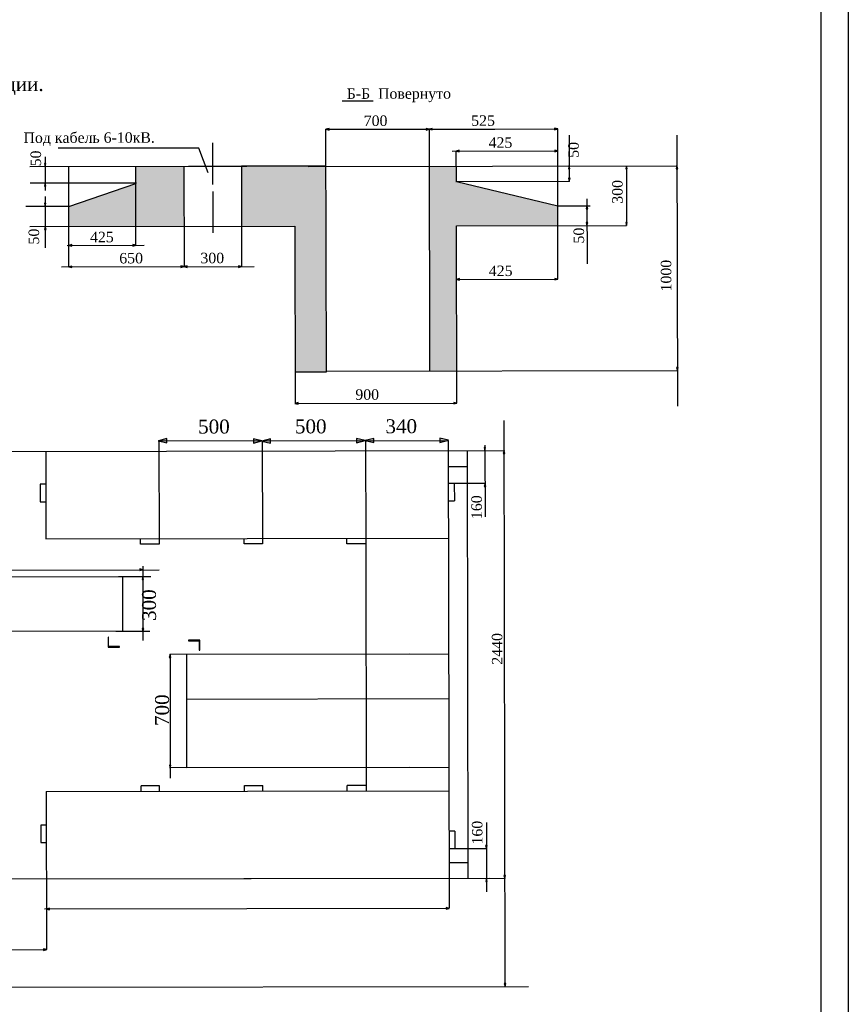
# Model space of a CAD drawing. Extents: x 4085 to 16488, y -65 to 12615.
# Tile 226 of 229: x 15843 to 15995, y 11833 to 12013. Entities that reach past the tile are written whole.
import ezdxf

# ---------------------------------------------------------------- set-up
doc = ezdxf.new("R2010")
doc.units = 0
doc.header["$MEASUREMENT"] = 0
doc.linetypes.add('CONTI', pattern=[0])
doc.layers.get('0').update_dxf_attribs({"color": 250, "linetype": 'CONTI'})
doc.styles.get("Standard").update_dxf_attribs({"font": 'times.ttf'})

msp = doc.modelspace()

# ---------------------------------------------------------------- hatches: boundary and pattern name
h = msp.add_hatch(color=0)
h.set_gradient(color1=(0, 0, 15), color2=(0, 0, 0), one_color=1)
h.paths.add_polyline_path([(15900.13, 11993.39), (15900.13, 11993.54), (15899.57, 11993.39), (15899.59, 11993.39)])
h.paths.add_polyline_path([(15899.59, 11993.39), (15900.13, 11993.26), (15900.13, 11993.39)])
h.paths.add_polyline_path([(15918.46, 11993.42), (15917.95, 11993.54), (15917.95, 11993.42)])
h.paths.add_polyline_path([(15918.51, 11993.4), (15918.51, 11993.41), (15918.46, 11993.42), (15917.95, 11993.42), (15917.95, 11993.26)])
h = msp.add_hatch(color=0)
h.set_gradient(color1=(0, 0, 15), color2=(0, 0, 0), one_color=1)
h.paths.add_polyline_path([(15919.07, 11993.42), (15919.07, 11993.57), (15918.5, 11993.42), (15918.51, 11993.42)])
h.paths.add_polyline_path([(15918.51, 11993.42), (15919.07, 11993.29), (15919.07, 11993.42)])
h.paths.add_polyline_path([(15942.04, 11993.46), (15941.49, 11993.59), (15941.49, 11993.46)])
h.paths.add_polyline_path([(15941.49, 11993.46), (15941.49, 11993.31), (15942.06, 11993.46), (15942.04, 11993.46)])
h = msp.add_hatch(color=0)
h.set_gradient(color1=(0, 0, 15), color2=(0, 0, 0), one_color=1)
h.paths.add_polyline_path([(15923.47, 11989.4), (15924.02, 11989.4), (15924.02, 11989.54)])
h.paths.add_polyline_path([(15923.47, 11989.4), (15923.47, 11989.4), (15923.47, 11989.39), (15924.02, 11989.26), (15924.02, 11989.4)])
h.paths.add_polyline_path([(15942.06, 11989.43), (15942.07, 11989.44), (15942.07, 11989.44), (15941.51, 11989.57), (15941.51, 11989.43)])
h.paths.add_polyline_path([(15941.51, 11989.43), (15941.51, 11989.29), (15942.06, 11989.43)])
h = msp.add_hatch(color=0)
h.set_gradient(color1=(0, 0, 15), color2=(0, 0, 0), one_color=1)
h.paths.add_polyline_path([(15848.06, 11986.57), (15848.06, 11987.11), (15847.92, 11987.11)])
h.paths.add_polyline_path([(15848.06, 11986.57), (15848.06, 11986.56), (15848.07, 11986.56), (15848.2, 11987.11), (15848.06, 11987.11)])
h.paths.add_polyline_path([(15848.06, 11983.48), (15847.94, 11982.98), (15848.06, 11982.98)])
h.paths.add_polyline_path([(15848.06, 11982.98), (15848.22, 11982.98), (15848.09, 11983.5), (15848.07, 11983.5), (15848.06, 11983.48)])
h = msp.add_hatch()
h.set_pattern_fill('GRAVEL', color=0, scale=0.16, angle=0.1016, style=0)
h.set_pattern_definition([(228.114389, (12675.11513, 9125.8524), (-32.447124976, -36.633633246), [0.5467536, -54.1288]), (185.071289, (12674.7501, 9125.44536), (48.760796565, 4.150433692), [0.938248, -92.8864]), (132.611989, (12673.81552, 9125.36242), (40.719169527, -44.631916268), [0.6615712, -65.49552]), (267.375289, (12672.23236, 9124.34361), (3.9198616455, 81.287051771), [0.854408, -84.58624]), (292.935289, (12672.19323, 9123.4901), (-20.406494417, 48.731922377), [0.8378144, -82.94368]), (357.375289, (12672.51972, 9122.71852), (-81.287051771, 3.9198616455), [0.854408, -84.58624]), (37.795789, (12673.37323, 9122.67939), (-52.759893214, -40.7335742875), [1.1299104, -111.86096]), (72.356889, (12674.26609, 9123.37186), (28.289486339, 89.4583255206), [1.066752, -105.60848]), (121.531189, (12674.5894, 9124.38843), (-32.6056314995, 52.7742090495), [0.8573008, -84.8728]), (175.337989, (12674.14107, 9125.11916), (44.711100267, -3.984692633), [0.9787408, -47.95824]), (222.498989, (12673.16557, 9125.19871), (-48.688662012, -44.7903401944), [1.2657248, -125.30688]), (138.915689, (12676.2558, 9124.3101), (-28.491171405, 24.333484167), [0.432008, -42.76896]), (171.570789, (12675.93016, 9124.594), (52.846247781, -8.034333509), [0.8218912, -81.36736]), (225.10159, (12675.1171, 9124.7145), (0.0072057, -4.0639908), [0.5747344, -5.172624]), (203.300189, (12674.8318, 9125.20166), (20.30562508, 8.164051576), [0.3095056, -30.64096]), (291.902989, (12674.54754, 9125.07924), (-4.08561363, 12.18478297), [0.4377056, -21.44768]), (31.065389, (12674.7108, 9124.6731), (12.17755652, 8.14961069), [0.710912, -22.98608]), (161.66669, (12675.3198, 9125.04), (8.13519664, -4.04957612), [0.5140592, -12.33744]), (16.491089, (12672.19042, 9125.07506), (40.618341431, 12.264012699), [0.7201408, -71.29408]), (70.447789, (12672.88094, 9125.27948), (-16.17666636, -44.732689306), [0.6041584, -59.81152]), (293.300189, (12675.31833, 9125.85277), (-8.164051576, 20.30562508), [0.619008, -30.33152]), (343.712089, (12675.56318, 9125.28424), (-40.661575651, 12.119898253), [0.7201408, -71.29408]), (339.545589, (12672.1949, 9122.5554), (-20.3344047, 8.091948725), [0.694456, -34.02832]), (294.876689, (12672.84556, 9122.3127), (-20.39918357, 44.667880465), [0.5818752, -57.60576]), (66.902989, (12675.3662, 9121.78884), (8.09199415, 20.33444808), [0.619008, -30.33152]), (17.455589, (12675.609, 9122.35824), (-52.803096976, -16.349624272), [0.6812528, -67.44384]), (69.545589, (12673.3748, 9121.7853), (-8.091948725, -20.3344047), [0.3472288, -34.37568]), (101.411489, (12675.1223, 9121.7884), (-4.09279633, 16.2487167), [0.207224, -20.5152]), (166.06539, (12675.0813, 9121.9915), (12.1991951, -4.0423694), [0.8378144, -15.91848]), (186.110589, (12674.26818, 9122.1933), (40.632670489, 4.136041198), [0.7764272, -76.86624]), (303.79169, (12674.7115, 9124.3074), (-4.07840643, 8.12077366), [0.5861184, -14.066848]), (353.258789, (12675.03745, 9123.82027), (69.102331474, -8.0055263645), [1.0232912, -101.3056]), (61.046989, (12676.05367, 9123.70015), (-16.205496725, -28.476710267), [0.4184128, -41.42304]), (90.10159, (12676.2562, 9124.0663), (-4.0711993, 4.056788), [0.24384, -3.82016]), (120.357989, (12674.18668, 9122.31507), (16.306379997, -28.419118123), [0.5645872, -55.89424]), (48.114389, (12673.90134, 9122.80225), (32.447124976, 36.633633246), [1.0935088, -53.58208]), (0.10159, (12674.6314, 9123.6163), (4.056788, 4.0711993), [1.05664, -3.00736]), (325.406389, (12675.68805, 9123.61822), (-40.690305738, 28.37590093), [0.642576, -63.61488]), (254.156189, (12676.217, 9123.2534), (-4.03518104, -16.26321891), [0.5917264, -28.99472]), (207.747589, (12676.05547, 9122.68415), (-77.143794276, -40.7768702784), [0.963432, -95.38]), (175.527689, (12675.20282, 9122.2356), (-52.839134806, 3.97029959), [1.0192464, -100.90528]), (175.527689, (12675.20282, 9122.2356), (-52.839134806, 3.97029959), [1.0192464, -100.90528])])
h.paths.add_polyline_path([(15873.52, 11975.61), (15873.5, 11986.61), (15864.69, 11986.59), (15864.69, 11983.48), (15852.42, 11979.26), (15852.42, 11975.57)])
h.paths.add_polyline_path([(15893.83, 11975.64), (15893.88, 11948.95), (15899.65, 11948.96), (15899.58, 11986.63), (15884.06, 11986.61), (15884.08, 11975.63)])
h.paths.add_polyline_path([(15923.48, 11983.82), (15923.47, 11986.65), (15918.52, 11986.64), (15918.58, 11949.09), (15923.54, 11949.1), (15923.49, 11975.7), (15942.09, 11975.73), (15942.09, 11979.35)])
h = msp.add_hatch(color=0)
h.set_gradient(color1=(0, 0, 15), color2=(0, 0, 0), one_color=1)
h.paths.add_polyline_path([(15944.18, 11986.68), (15944.18, 11986.69), (15944.16, 11986.69), (15944.03, 11986.16), (15944.18, 11986.16)])
h.paths.add_polyline_path([(15944.18, 11986.16), (15944.31, 11986.16), (15944.18, 11986.68)])
h.paths.add_polyline_path([(15944.16, 11986.69), (15944.18, 11986.69), (15944.17, 11986.73)])
h.paths.add_polyline_path([(15944.18, 11984.41), (15944.04, 11984.41), (15944.18, 11983.86), (15944.19, 11983.86)])
h.paths.add_polyline_path([(15944.19, 11983.86), (15944.19, 11983.86), (15944.32, 11984.41), (15944.18, 11984.41)])
h = msp.add_hatch(color=0)
h.set_gradient(color1=(0, 0, 15), color2=(0, 0, 0), one_color=1)
h.paths.add_polyline_path([(15954.68, 11986.7), (15954.68, 11986.71), (15954.67, 11986.71), (15954.54, 11986.15), (15954.68, 11986.15)])
h.paths.add_polyline_path([(15954.68, 11986.7), (15954.68, 11986.15), (15954.82, 11986.15)])
h.paths.add_polyline_path([(15954.7, 11976.3), (15954.55, 11976.3), (15954.69, 11975.75), (15954.7, 11975.75)])
h.paths.add_polyline_path([(15954.83, 11976.3), (15954.7, 11976.3), (15954.7, 11975.75), (15954.7, 11975.75)])
h = msp.add_hatch(color=0)
h.set_gradient(color1=(0, 0, 15), color2=(0, 0, 0), one_color=1)
h.paths.add_polyline_path([(15963.93, 11986.72), (15963.93, 11986.73), (15963.79, 11986.16), (15963.93, 11986.16)])
h.paths.add_polyline_path([(15963.93, 11986.16), (15964.07, 11986.16), (15963.93, 11986.72)])
h.paths.add_polyline_path([(15964, 11949.71), (15963.85, 11949.71), (15964, 11949.17), (15964, 11949.17)])
h.paths.add_polyline_path([(15964, 11949.17), (15964, 11949.14), (15964.14, 11949.71), (15964, 11949.71)])
h = msp.add_hatch(color=0)
h.set_gradient(color1=(0, 0, 15), color2=(0, 0, 0), one_color=1)
h.paths.add_polyline_path([(15848.07, 11979.84), (15847.93, 11979.84), (15848.07, 11979.29)])
h.paths.add_polyline_path([(15848.07, 11979.29), (15848.07, 11979.27), (15848.21, 11979.84), (15848.07, 11979.84)])
h.paths.add_polyline_path([(15848.08, 11975.52), (15847.96, 11975.01), (15848.08, 11975.01)])
h.paths.add_polyline_path([(15848.08, 11975.01), (15848.24, 11975.01), (15848.1, 11975.56), (15848.09, 11975.56), (15848.08, 11975.52)])
h = msp.add_hatch(color=0)
h.set_gradient(color1=(0, 0, 15), color2=(0, 0, 0), one_color=1)
h.paths.add_polyline_path([(15947.43, 11979.35), (15947.43, 11979.35), (15947.42, 11979.35), (15947.29, 11978.8), (15947.43, 11978.8)])
h.paths.add_polyline_path([(15947.43, 11978.8), (15947.57, 11978.8), (15947.43, 11979.35)])
h.paths.add_polyline_path([(15947.43, 11975.74), (15947.44, 11975.74), (15947.44, 11976.29), (15947.29, 11976.29)])
h.paths.add_polyline_path([(15947.44, 11975.74), (15947.44, 11975.74), (15947.57, 11976.29), (15947.44, 11976.29)])
h = msp.add_hatch(color=0)
h.set_gradient(color1=(0, 0, 15), color2=(0, 0, 0), one_color=1)
h.paths.add_polyline_path([(15852.97, 11972.12), (15852.97, 11972.27), (15852.43, 11972.13), (15852.43, 11972.12)])
h.paths.add_polyline_path([(15852.43, 11972.12), (15852.43, 11972.12), (15852.97, 11971.99), (15852.97, 11972.12)])
h.paths.add_polyline_path([(15864.71, 11972.14), (15864.71, 11972.14), (15864.16, 11972.27), (15864.16, 11972.14)])
h.paths.add_polyline_path([(15864.16, 11972.14), (15864.16, 11971.99), (15864.73, 11972.14), (15864.72, 11972.14)])
h = msp.add_hatch(color=0)
h.set_gradient(color1=(0, 0, 15), color2=(0, 0, 0), one_color=1)
h.paths.add_polyline_path([(15852.46, 11968.18), (15852.98, 11968.18), (15852.98, 11968.32)])
h.paths.add_polyline_path([(15852.98, 11968.04), (15852.98, 11968.18), (15852.46, 11968.18), (15852.41, 11968.17)])
h.paths.add_polyline_path([(15873.53, 11968.22), (15873.54, 11968.22), (15873.54, 11968.23), (15872.98, 11968.36), (15872.98, 11968.22)])
h.paths.add_polyline_path([(15872.98, 11968.22), (15872.98, 11968.08), (15873.53, 11968.22)])
h = msp.add_hatch(color=0)
h.set_gradient(color1=(0, 0, 15), color2=(0, 0, 0), one_color=1)
h.paths.add_polyline_path([(15873.54, 11968.23), (15873.54, 11968.23), (15873.55, 11968.22), (15873.54, 11968.22), (15873.56, 11968.22), (15874.1, 11968.22), (15874.1, 11968.37)])
h.paths.add_polyline_path([(15873.56, 11968.22), (15874.1, 11968.09), (15874.1, 11968.22)])
h.paths.add_polyline_path([(15884.08, 11968.24), (15884.09, 11968.24), (15884.09, 11968.24), (15883.53, 11968.37), (15883.53, 11968.24)])
h.paths.add_polyline_path([(15884.08, 11968.24), (15883.53, 11968.24), (15883.53, 11968.09)])
h = msp.add_hatch(color=0)
h.set_gradient(color1=(0, 0, 15), color2=(0, 0, 0), one_color=1)
h.paths.add_polyline_path([(15923.51, 11965.89), (15923.51, 11965.88), (15924.05, 11965.88), (15924.05, 11966.03)])
h.paths.add_polyline_path([(15924.05, 11965.75), (15924.05, 11965.88), (15923.51, 11965.88), (15923.51, 11965.87)])
h.paths.add_polyline_path([(15941.55, 11966.06), (15941.55, 11965.91), (15942.06, 11965.91), (15942.11, 11965.93), (15942.11, 11965.93)])
h.paths.add_polyline_path([(15941.55, 11965.91), (15941.55, 11965.78), (15942.06, 11965.91)])
h = msp.add_hatch(color=0)
h.set_gradient(color1=(0, 0, 15), color2=(0, 0, 0), one_color=1)
h.paths.add_polyline_path([(15893.89, 11943.16), (15893.89, 11943.16), (15893.9, 11943.16), (15894.45, 11943.16), (15894.45, 11943.31)])
h.paths.add_polyline_path([(15893.9, 11943.16), (15894.45, 11943.03), (15894.45, 11943.16)])
h.paths.add_polyline_path([(15923.55, 11943.21), (15923.55, 11943.21), (15922.99, 11943.34), (15922.99, 11943.21)])
h.paths.add_polyline_path([(15922.99, 11943.21), (15922.99, 11943.06), (15923.56, 11943.21), (15923.56, 11943.21)])
h = msp.add_hatch(color=0)
h.set_gradient(color1=(0, 0, 15), color2=(0, 0, 0), one_color=1)
h.paths.add_polyline_path([(15868.92, 11936.31), (15868.92, 11936.27), (15868.96, 11936.26), (15870.4, 11936.27), (15870.4, 11936.71)])
h.paths.add_polyline_path([(15868.96, 11936.26), (15870.41, 11935.92), (15870.4, 11936.27)])
h.paths.add_polyline_path([(15887.77, 11936.3), (15886.26, 11936.65), (15886.26, 11936.29)])
h.paths.add_polyline_path([(15886.26, 11936.29), (15886.26, 11935.87), (15887.82, 11936.28), (15887.77, 11936.3)])
h.paths.add_polyline_path([(15889.37, 11936.3), (15889.37, 11936.67), (15887.97, 11936.3)])
h.paths.add_polyline_path([(15889.37, 11935.89), (15889.37, 11936.3), (15887.97, 11936.3), (15887.87, 11936.27), (15887.87, 11936.24)])
h.paths.add_polyline_path([(15905.17, 11936.73), (15905.17, 11936.33), (15906.61, 11936.33), (15906.73, 11936.36)])
h.paths.add_polyline_path([(15905.17, 11936.33), (15905.17, 11935.95), (15906.61, 11936.33)])
h.paths.add_polyline_path([(15906.82, 11936.33), (15906.82, 11936.33), (15908.34, 11936.33), (15908.34, 11936.74)])
h.paths.add_polyline_path([(15908.34, 11935.96), (15908.34, 11936.33), (15906.82, 11936.33), (15906.82, 11936.31)])
h.paths.add_polyline_path([(15921.9, 11936.36), (15922.01, 11936.39), (15920.45, 11936.75), (15920.45, 11936.35)])
h.paths.add_polyline_path([(15920.45, 11936.35), (15920.45, 11935.97), (15921.9, 11936.36)])
h = msp.add_hatch(color=0)
h.set_gradient(color1=(0, 0, 15), color2=(0, 0, 0), one_color=1)
h.paths.add_polyline_path([(15928.71, 11935.05), (15928.57, 11935.05), (15928.71, 11934.5), (15928.71, 11934.5)])
h.paths.add_polyline_path([(15928.85, 11935.05), (15928.71, 11935.05), (15928.71, 11934.5), (15928.72, 11934.5)])
h.paths.add_polyline_path([(15928.72, 11928.45), (15928.59, 11927.89), (15928.73, 11927.89)])
h.paths.add_polyline_path([(15928.73, 11928.46), (15928.72, 11928.45), (15928.73, 11927.89), (15928.87, 11927.89)])
h = msp.add_hatch(color=0)
h.set_gradient(color1=(0, 0, 15), color2=(0, 0, 0), one_color=1)
h.paths.add_polyline_path([(15932.36, 11856.64), (15932.2, 11856.64), (15932.35, 11856.07), (15932.36, 11856.11)])
h.paths.add_polyline_path([(15932.36, 11856.11), (15932.48, 11856.64), (15932.36, 11856.64)])
h.paths.add_polyline_path([(15932.22, 11934.47), (15932.09, 11933.95), (15932.22, 11933.95)])
h.paths.add_polyline_path([(15932.23, 11934.51), (15932.22, 11934.47), (15932.22, 11933.95), (15932.37, 11933.95)])
h = msp.add_hatch(color=0)
h.set_gradient(color1=(0, 0, 5), color2=(0, 0, 0), one_color=1)
h.paths.add_polyline_path([(15813.89, 11912.56), (15813.89, 11912.71), (15813.35, 11912.57), (15813.35, 11912.56)])
h.paths.add_polyline_path([(15813.35, 11912.56), (15813.35, 11912.55), (15813.89, 11912.42), (15813.89, 11912.56)])
h.paths.add_polyline_path([(15865.96, 11912.66), (15865.97, 11912.66), (15865.97, 11912.66), (15865.41, 11912.8), (15865.41, 11912.65)])
h.paths.add_polyline_path([(15865.41, 11912.65), (15865.41, 11912.51), (15865.96, 11912.66)])
h = msp.add_hatch(color=0)
h.set_gradient(color1=(0, 0, 5), color2=(0, 0, 0), one_color=1)
h.paths.add_polyline_path([(15865.85, 11910.87), (15865.97, 11910.87), (15865.97, 11911.39)])
h.paths.add_polyline_path([(15865.97, 11910.87), (15866.13, 11910.87), (15865.99, 11911.42), (15865.98, 11911.42), (15865.97, 11911.39)])
h.paths.add_polyline_path([(15865.99, 11901.4), (15865.99, 11901.91), (15865.85, 11901.91)])
h.paths.add_polyline_path([(15866.14, 11901.91), (15865.99, 11901.91), (15865.99, 11901.4), (15865.99, 11901.37), (15866.01, 11901.37)])
h = msp.add_hatch(color=0)
h.set_gradient(color1=(0, 0, 5), color2=(0, 0, 0), one_color=1)
h.paths.add_polyline_path([(15859.6, 11898.44), (15861.7, 11898.45), (15861.7, 11898.58), (15859.71, 11898.58), (15859.71, 11900.3), (15859.6, 11900.3)])
h = msp.add_hatch(color=0)
h.set_gradient(color1=(0, 0, 5), color2=(0, 0, 0), one_color=1)
h.paths.add_polyline_path([(15876.42, 11899.77), (15874.33, 11899.76), (15874.33, 11899.63), (15876.32, 11899.63), (15876.32, 11897.91), (15876.43, 11897.91)])
h = msp.add_hatch(color=0)
h.set_gradient(color1=(0, 0, 5), color2=(0, 0, 0), one_color=1)
h.paths.add_polyline_path([(15870.97, 11897.13), (15870.84, 11896.59), (15870.97, 11896.59)])
h.paths.add_polyline_path([(15870.97, 11896.59), (15871.12, 11896.59), (15870.97, 11897.16), (15870.97, 11897.16), (15870.97, 11897.13)])
h.paths.add_polyline_path([(15871, 11876.86), (15870.86, 11876.86), (15871, 11876.33), (15871, 11876.33)])
h.paths.add_polyline_path([(15871, 11876.33), (15871.02, 11876.33), (15871.14, 11876.86), (15871, 11876.86)])
h = msp.add_hatch(color=0)
h.set_gradient(color1=(0, 0, 15), color2=(0, 0, 0), one_color=1)
h.paths.add_polyline_path([(15929.01, 11856.04), (15929, 11856.08), (15929, 11856.08), (15928.87, 11855.52), (15929.01, 11855.52)])
h.paths.add_polyline_path([(15929.01, 11856.04), (15929.01, 11855.52), (15929.15, 11855.52)])
h.paths.add_polyline_path([(15929, 11862.11), (15928.84, 11862.11), (15928.98, 11861.57), (15928.99, 11861.57), (15929, 11861.61)])
h.paths.add_polyline_path([(15929.12, 11862.11), (15929, 11862.11), (15929, 11861.61)])
h = msp.add_hatch(color=0)
h.set_gradient(color1=(0, 0, 15), color2=(0, 0, 0), one_color=1)
h.paths.add_polyline_path([(15848.35, 11850.47), (15848.88, 11850.47), (15848.88, 11850.6)])
h.paths.add_polyline_path([(15848.35, 11850.47), (15848.32, 11850.46), (15848.32, 11850.46), (15848.88, 11850.32), (15848.88, 11850.47)])
h.paths.add_polyline_path([(15921.59, 11850.73), (15921.59, 11850.6), (15922.13, 11850.6), (15922.13, 11850.6)])
h.paths.add_polyline_path([(15922.16, 11850.59), (15922.14, 11850.6), (15921.59, 11850.6), (15921.59, 11850.45)])
h = msp.add_hatch(color=0)
h.set_gradient(color2=(0, 0, 0), one_color=1)
h.paths.add_polyline_path([(15848.33, 11843.02), (15847.78, 11843.15), (15847.78, 11843.02)])
h.paths.add_polyline_path([(15847.78, 11843.02), (15847.78, 11842.87), (15848.35, 11843.02), (15848.33, 11843.02)])

# ---------------------------------------------------------------- linework, layer by layer
at = {"color": 0}
for p, q in [((15902.56, 11998.61), (15908.23, 11998.62)), ((15900.13, 11993.54), (15899.57, 11993.39)), ((15899.57, 11993.39), (15930.54, 11993.44)), ((15899.65, 11948.96), (15899.57, 11993.39)), ((15899.57, 11993.39), (15900.13, 11993.26)), ((15900.13, 11993.26), (15900.13, 11993.54)), ((15912.99, 11993.41), (15942.06, 11993.46)), ((15918.52, 11993.41), (15917.95, 11993.54)), ((15917.95, 11993.54), (15917.95, 11993.26)), ((15917.95, 11993.26), (15918.52, 11993.41)), ((15919.07, 11993.57), (15918.5, 11993.42)), ((15918.5, 11993.42), (15919.07, 11993.29)), ((15918.51, 11993.42), (15918.58, 11949)), ((15919.07, 11993.29), (15919.07, 11993.57)), ((15942.06, 11993.46), (15941.49, 11993.59)), ((15941.49, 11993.59), (15941.49, 11993.31)), ((15941.49, 11993.31), (15942.06, 11993.46)), ((15942.11, 11965.91), (15942.06, 11993.46)), ((15944.17, 11992.34), (15944.19, 11983.85)), ((15963.92, 11992.34), (15964.01, 11942.63)), ((15876.23, 11989.95), (15850.43, 11989.91)), ((15877.98, 11985.41), (15876.23, 11989.95)), ((15878.77, 11990.9), (15878.78, 11983.29)), ((15848.05, 11988.35), (15848.06, 11982.15)), ((15922.72, 11989.4), (15942.07, 11989.43)), ((15924.02, 11989.54), (15923.45, 11989.4)), ((15923.45, 11989.4), (15924.02, 11989.26)), ((15923.48, 11983.82), (15923.47, 11989.4)), ((15924.02, 11989.26), (15924.02, 11989.54)), ((15942.08, 11989.44), (15941.51, 11989.57)), ((15941.51, 11989.57), (15941.51, 11989.29)), ((15941.51, 11989.29), (15942.08, 11989.44)), ((15845.27, 11986.56), (15875.39, 11986.61)), ((15848.2, 11987.11), (15847.92, 11987.11)), ((15847.92, 11987.11), (15848.06, 11986.54)), ((15848.06, 11986.54), (15848.2, 11987.11)), ((15852.44, 11968.18), (15852.4, 11986.57)), ((15864.71, 11972.14), (15864.69, 11986.59)), ((15873.5, 11986.59), (15873.54, 11968.22)), ((15874.34, 11986.61), (15885.05, 11986.63)), ((15899.58, 11986.63), (15884.06, 11986.61)), ((15884.06, 11986.61), (15884.09, 11968.24)), ((15896.3, 11986.6), (15963.93, 11986.72)), ((15944.17, 11986.73), (15944.03, 11986.16)), ((15944.03, 11986.16), (15944.31, 11986.16)), ((15944.31, 11986.16), (15944.17, 11986.73)), ((15954.68, 11986.72), (15954.54, 11986.15)), ((15954.54, 11986.15), (15954.82, 11986.15)), ((15954.82, 11986.15), (15954.68, 11986.72)), ((15954.68, 11986.71), (15954.7, 11975.75)), ((15963.93, 11986.73), (15963.79, 11986.16)), ((15963.79, 11986.16), (15964.07, 11986.16)), ((15964.07, 11986.16), (15963.93, 11986.73)), ((15944.32, 11984.41), (15944.04, 11984.41)), ((15944.04, 11984.41), (15944.19, 11983.85)), ((15944.19, 11983.85), (15944.32, 11984.41)), ((15864.82, 11983.53), (15845.33, 11983.49)), ((15848.08, 11983.55), (15847.94, 11982.98)), ((15847.94, 11982.98), (15848.22, 11982.98)), ((15848.22, 11982.98), (15848.08, 11983.55)), ((15852.42, 11979.26), (15864.69, 11983.48)), ((15923.38, 11983.83), (15944.19, 11983.86)), ((15923.48, 11983.82), (15942.09, 11979.35)), ((15848.07, 11981.07), (15848.08, 11971.66)), ((15878.79, 11982.02), (15878.8, 11974.41)), ((15852.5, 11979.27), (15844.53, 11979.26)), ((15848.21, 11979.84), (15847.93, 11979.84)), ((15847.93, 11979.84), (15848.07, 11979.27)), ((15848.07, 11979.27), (15848.21, 11979.84)), ((15942.06, 11979.34), (15948.02, 11979.36)), ((15947.43, 11979.37), (15947.29, 11978.8)), ((15947.43, 11980.62), (15947.45, 11968.72)), ((15947.57, 11978.8), (15947.43, 11979.37)), ((15947.29, 11978.8), (15947.57, 11978.8)), ((15845.29, 11975.56), (15893.83, 11975.64)), ((15848.09, 11975.58), (15847.96, 11975.01)), ((15848.24, 11975.01), (15848.09, 11975.58)), ((15893.83, 11975.64), (15893.89, 11943.16)), ((15923.49, 11975.7), (15954.7, 11975.75)), ((15923.55, 11943.21), (15923.49, 11975.7)), ((15947.57, 11976.29), (15947.29, 11976.29)), ((15947.29, 11976.29), (15947.43, 11975.72)), ((15947.43, 11975.72), (15947.57, 11976.29)), ((15954.83, 11976.3), (15954.55, 11976.3)), ((15954.55, 11976.3), (15954.7, 11975.73)), ((15954.7, 11975.73), (15954.83, 11976.3)), ((15847.96, 11975.01), (15848.24, 11975.01)), ((15852.1, 11972.12), (15866.23, 11972.14)), ((15852.97, 11972.27), (15852.4, 11972.12)), ((15852.4, 11972.12), (15852.97, 11971.99)), ((15852.97, 11971.99), (15852.97, 11972.27)), ((15864.73, 11972.14), (15864.16, 11972.27)), ((15864.16, 11972.27), (15864.16, 11971.99)), ((15864.16, 11971.99), (15864.73, 11972.14)), ((15851.05, 11968.18), (15886.42, 11968.24)), ((15852.98, 11968.32), (15852.41, 11968.17)), ((15852.41, 11968.17), (15852.98, 11968.04)), ((15852.98, 11968.04), (15852.98, 11968.32)), ((15873.55, 11968.22), (15872.98, 11968.36)), ((15872.98, 11968.36), (15872.98, 11968.08)), ((15872.98, 11968.08), (15873.55, 11968.22)), ((15874.1, 11968.37), (15873.53, 11968.23)), ((15873.53, 11968.23), (15874.1, 11968.09)), ((15874.1, 11968.09), (15874.1, 11968.37)), ((15884.09, 11968.24), (15883.53, 11968.37)), ((15883.53, 11968.37), (15883.53, 11968.09)), ((15883.53, 11968.09), (15884.09, 11968.24)), ((15924.05, 11966.03), (15923.48, 11965.88)), ((15923.48, 11965.88), (15924.05, 11965.75)), ((15923.51, 11965.88), (15942.11, 11965.91)), ((15924.05, 11965.75), (15924.05, 11966.03)), ((15942.11, 11965.93), (15941.55, 11966.06)), ((15941.55, 11966.06), (15941.55, 11965.78)), ((15941.55, 11965.78), (15942.11, 11965.93)), ((15893.88, 11948.95), (15899.65, 11948.96)), ((15899.65, 11949.06), (15964, 11949.17)), ((15964.14, 11949.71), (15963.85, 11949.71)), ((15963.85, 11949.71), (15964, 11949.14)), ((15964, 11949.14), (15964.14, 11949.71)), ((15894.45, 11943.31), (15893.88, 11943.16)), ((15893.88, 11943.16), (15894.45, 11943.03)), ((15893.89, 11943.16), (15923.56, 11943.21)), ((15894.45, 11943.03), (15894.45, 11943.31)), ((15923.56, 11943.21), (15922.99, 11943.34)), ((15922.99, 11943.34), (15922.99, 11943.06)), ((15922.99, 11943.06), (15923.56, 11943.21)), ((15932.21, 11940.02), (15932.39, 11836.28)), ((15868.77, 11936.26), (15921.97, 11936.36)), ((15870.4, 11936.71), (15868.84, 11936.29)), ((15868.84, 11936.29), (15870.41, 11935.92)), ((15868.92, 11936.31), (15868.95, 11917.35)), ((15870.41, 11935.92), (15870.4, 11936.71)), ((15887.82, 11936.28), (15886.26, 11936.65)), ((15886.26, 11936.65), (15886.26, 11935.87)), ((15886.26, 11935.87), (15887.82, 11936.28)), ((15889.37, 11936.67), (15887.81, 11936.25)), ((15887.81, 11936.25), (15889.37, 11935.89)), ((15887.87, 11936.3), (15887.9, 11917.39)), ((15889.37, 11935.89), (15889.37, 11936.67)), ((15906.73, 11936.36), (15905.17, 11936.73)), ((15905.17, 11936.73), (15905.17, 11935.95)), ((15905.17, 11935.95), (15906.73, 11936.36)), ((15908.34, 11936.74), (15906.78, 11936.32)), ((15906.78, 11936.32), (15908.34, 11935.96)), ((15906.82, 11936.33), (15906.85, 11917.42)), ((15908.34, 11935.96), (15908.34, 11936.74)), ((15922.01, 11936.39), (15920.45, 11936.75)), ((15920.45, 11936.75), (15920.45, 11935.97)), ((15920.45, 11935.97), (15922.01, 11936.39)), ((15921.97, 11936.36), (15922.13, 11850.6)), ((15761.23, 11934.2), (15932.22, 11934.51)), ((15848.17, 11934.36), (15848.2, 11918.34)), ((15925.45, 11934.49), (15925.59, 11856.08)), ((15928.85, 11935.05), (15928.57, 11935.05)), ((15928.57, 11935.05), (15928.71, 11934.48)), ((15928.71, 11935.51), (15928.74, 11922.38)), ((15928.71, 11934.48), (15928.85, 11935.05)), ((15932.23, 11934.51), (15932.09, 11933.95)), ((15932.09, 11933.95), (15932.37, 11933.95)), ((15932.37, 11933.95), (15932.23, 11934.51)), ((15921.98, 11931.56), (15925.46, 11931.56)), ((15928.72, 11928.46), (15921.99, 11928.45)), ((15923.1, 11928.45), (15923.11, 11925.26)), ((15928.73, 11928.46), (15928.59, 11927.89)), ((15928.87, 11927.89), (15928.73, 11928.46)), ((15848.27, 11928.32), (15847.16, 11928.32)), ((15847.16, 11928.32), (15847.16, 11925.13)), ((15928.59, 11927.89), (15928.87, 11927.89)), ((15847.16, 11925.13), (15848.28, 11925.13)), ((15922, 11925.26), (15923.11, 11925.26)), ((15848.2, 11918.34), (15922.01, 11918.47)), ((15865.57, 11917.35), (15865.56, 11918.37)), ((15884.55, 11917.38), (15884.54, 11918.4)), ((15903.4, 11917.41), (15903.4, 11918.43)), ((15906.86, 11917.84), (15906.94, 11872.12)), ((15868.95, 11917.35), (15865.57, 11917.35)), ((15868.95, 11917.35), (15866.26, 11917.35)), ((15887.9, 11917.39), (15884.55, 11917.38)), ((15906.85, 11917.42), (15903.4, 11917.41)), ((15812.34, 11912.56), (15868.98, 11912.66)), ((15865.98, 11912.66), (15865.41, 11912.8)), ((15865.41, 11912.8), (15865.41, 11912.51)), ((15865.41, 11912.51), (15865.98, 11912.66)), ((15865.97, 11913.34), (15865.99, 11899.7)), ((15861.54, 11911.41), (15867.42, 11911.42)), ((15865.98, 11911.44), (15865.85, 11910.87)), ((15865.85, 11910.87), (15866.13, 11910.87)), ((15866.13, 11910.87), (15865.98, 11911.44)), ((15861.01, 11901.37), (15867.25, 11901.38)), ((15866.14, 11901.91), (15865.85, 11901.91)), ((15865.85, 11901.91), (15866, 11901.34)), ((15866, 11901.34), (15866.14, 11901.91)), ((15859.6, 11900.3), (15859.6, 11898.44)), ((15859.71, 11900.3), (15859.6, 11900.3)), ((15859.71, 11898.58), (15859.71, 11900.3)), ((15876.42, 11899.77), (15874.33, 11899.76)), ((15874.33, 11899.76), (15874.33, 11899.63)), ((15874.33, 11899.63), (15876.32, 11899.63)), ((15876.32, 11899.63), (15876.32, 11897.91)), ((15876.43, 11897.91), (15876.42, 11899.77)), ((15859.6, 11898.44), (15861.7, 11898.45)), ((15861.7, 11898.58), (15859.71, 11898.58)), ((15861.7, 11898.45), (15861.7, 11898.58)), ((15876.32, 11897.91), (15876.43, 11897.91)), ((15870.97, 11897.16), (15870.84, 11896.59)), ((15870.84, 11896.59), (15871.12, 11896.59)), ((15870.97, 11897.16), (15914.91, 11897.24)), ((15870.97, 11897.16), (15871.01, 11874.45)), ((15871.12, 11896.59), (15870.97, 11897.16)), ((15874.03, 11897.17), (15922.01, 11897.25)), ((15874.07, 11876.34), (15874.03, 11897.17)), ((15874.05, 11888.95), (15922.06, 11889.03)), ((15871.14, 11876.86), (15870.86, 11876.86)), ((15870.86, 11876.86), (15871.01, 11876.29)), ((15914.97, 11876.41), (15871, 11876.33)), ((15871.01, 11876.29), (15871.14, 11876.86)), ((15922.07, 11876.42), (15874.07, 11876.34)), ((15865.65, 11872.03), (15865.65, 11873.05)), ((15869.03, 11873.04), (15865.65, 11873.03)), ((15869.03, 11873.04), (15866.34, 11873.03)), ((15869.03, 11872.04), (15869.02, 11873.05)), ((15884.63, 11872.06), (15884.62, 11873.08)), ((15887.98, 11873.07), (15884.62, 11873.07)), ((15888, 11872.07), (15887.99, 11873.09)), ((15906.93, 11873.11), (15903.48, 11873.1)), ((15903.48, 11872.1), (15903.48, 11873.11)), ((15848.28, 11871.99), (15922.09, 11872.12)), ((15848.28, 11871.99), (15848.34, 11843.02)), ((15848.29, 11865.86), (15847.27, 11865.86)), ((15847.27, 11865.86), (15847.27, 11862.67)), ((15928.99, 11866.34), (15929.02, 11853.64)), ((15923.22, 11864.75), (15922.1, 11864.75)), ((15923.22, 11864.75), (15923.22, 11861.56)), ((15847.27, 11862.67), (15848.3, 11862.67)), ((15929.12, 11862.11), (15928.84, 11862.11)), ((15928.84, 11862.11), (15928.99, 11861.54)), ((15928.99, 11861.54), (15929.12, 11862.11)), ((15922.11, 11861.56), (15929, 11861.57)), ((15922.11, 11859), (15925.59, 11859.01)), ((15932.48, 11856.64), (15932.2, 11856.64)), ((15932.2, 11856.64), (15932.35, 11856.07)), ((15932.35, 11856.07), (15932.48, 11856.64)), ((15929.56, 11856.08), (15751.46, 11855.77)), ((15932.36, 11856.09), (15761.36, 11855.78)), ((15929, 11856.09), (15928.87, 11855.52)), ((15928.87, 11855.52), (15929.15, 11855.52)), ((15929.15, 11855.52), (15929, 11856.09)), ((15847.97, 11850.47), (15922.14, 11850.6)), ((15848.88, 11850.6), (15848.31, 11850.46)), ((15848.31, 11850.46), (15848.88, 11850.32)), ((15848.88, 11850.32), (15848.88, 11850.6)), ((15922.16, 11850.59), (15921.59, 11850.73)), ((15921.59, 11850.73), (15921.59, 11850.45)), ((15921.59, 11850.45), (15922.16, 11850.59)), ((15758.47, 11842.86), (15848.34, 11843.02)), ((15848.35, 11843.02), (15847.78, 11843.15)), ((15847.78, 11843.15), (15847.78, 11842.87)), ((15847.78, 11842.87), (15848.35, 11843.02)), ((15932.53, 11836.79), (15932.25, 11836.79)), ((15932.25, 11836.79), (15932.4, 11836.22)), ((15932.4, 11836.22), (15932.53, 11836.79)), ((15756.19, 11835.97), (15936.73, 11836.29))]:
    msp.add_line(p, q, dxfattribs=at)
at = {"linetype": 'Continuous'}
msp.add_lwpolyline([(15575.36, 11729.57), (15995.36, 11729.57), (15995.36, 12020.63), (15575.36, 12020.63), (15575.36, 11729.57)], dxfattribs=at)
msp.add_lwpolyline([(15990.36, 12015.73), (15594.96, 12015.73), (15594.96, 11734.47), (15990.36, 11734.47)], close=True, dxfattribs=at)
at = {"color": 0}
msp.add_lwpolyline([(15813.35, 11911.31), (15862.25, 11911.4), (15862.27, 11901.39), (15813.37, 11901.3)], close=True, dxfattribs=at)

# ---------------------------------------------------------------- texts
at = {"color": 0, "attachment_point": 1}
for s, insert, char_height, width, rotation in [('{\\fGeorgia|b0|i0|c204|p18;    \\H1.6x;Фундамент для однотрансформаторной подстанции.}', (15758.61, 12002.82), 1.6, 100.2801, 0.1016), ('{\\fGeorgia|b0|i0|c204|p18;Б-Б  Повернуто}', (15903.37, 12000.89), 1.92, 41.9198, 0.1016), ('{\\fGeorgia|b0|i0|c204|p18;700}', (15906.49, 11995.92), 1.92, 8.9233, 0.1016), ('{\\fGeorgia|b0|i0|c204|p18;525}', (15926.2, 11995.95), 1.92, 8.9233, 0.1016), ('{\\fGeorgia|b0|i0|c204|p18;Под кабель 6-10кВ.}', (15844.1, 11992.81), 1.92, 41.9198, 0.1016), ('{\\fGeorgia|b0|i0|c204|p18;425}', (15929.39, 11991.92), 1.92, 8.9233, 0.1016), ('{\\fGeorgia|b0|i0|c204|p18;50}', (15944, 11988.17), 1.92, 8.9233, 90.1016), ('{\\fGeorgia|b0|i0|c204|p18;50}', (15845.4, 11986.6), 1.92, 8.9233, 90.1016), ('{\\fGeorgia|b0|i0|c204|p18;300}', (15952.05, 11979.75), 1.92, 8.9233, 90.1016), ('{\\fGeorgia|b0|i0|c204|p18;50}', (15944.98, 11972.46), 1.92, 8.9233, 90.1016), ('{\\fGeorgia|b0|i0|c204|p18;50}', (15845.04, 11972.28), 1.92, 8.9233, 90.1016), ('{\\fGeorgia|b0|i0|c204|p18;425}', (15856.29, 11974.6), 1.92, 8.9233, 0.1016), ('{\\fGeorgia|b0|i0|c204|p18;650}', (15861.66, 11970.73), 1.92, 8.9233, 0.1016), ('{\\fGeorgia|b0|i0|c204|p18;300}', (15876.54, 11970.76), 1.92, 8.9233, 0.1016), ('{\\fGeorgia|b0|i0|c204|p18;425}', (15929.43, 11968.41), 1.92, 8.9233, 0.1016), ('{\\fGeorgia|b0|i0|c204|p18;1000}', (15960.98, 11963.67), 1.92, 8.9233, 90.1016), ('{\\fGeorgia|b0|i0|c204|p18;900}', (15904.95, 11945.73), 1.92, 8.9233, 0.1016), ('{\\fGeorgia|b0|i0|c204|p18;500}', (15876.12, 11940.18), 2.56, 8.9233, 0.1016), ('{\\fGeorgia|b0|i0|c204|p18;500}', (15893.87, 11940.21), 2.56, 8.9233, 0.1016), ('{\\fGeorgia|b0|i0|c204|p18;340}', (15910.47, 11940.24), 2.56, 8.9233, 0.1016), ('{\\fGeorgia|b0|i0|c204|p18;160}', (15926.23, 11921.95), 1.92, 8.9233, 90.1016), ('{\\fGeorgia|b0|i0|c204|p18;300}', (15865.84, 11903.27), 2.56, 8.9233, 90.1016), ('{\\fGeorgia|b0|i0|c204|p18;2440}', (15930, 11895.25), 1.92, 8.9233, 90.1016), ('{\\fGeorgia|b0|i0|c204|p18;700}', (15868.23, 11884.01), 2.56, 8.9233, 90.1016), ('{\\fGeorgia|b0|i0|c204|p18;160}', (15926.34, 11862.29), 1.92, 8.9233, 90.1016)]:
    msp.add_mtext(s, dxfattribs=dict(at, insert=insert, char_height=char_height, width=width, rotation=rotation))

doc.saveas('drawing.dxf')
